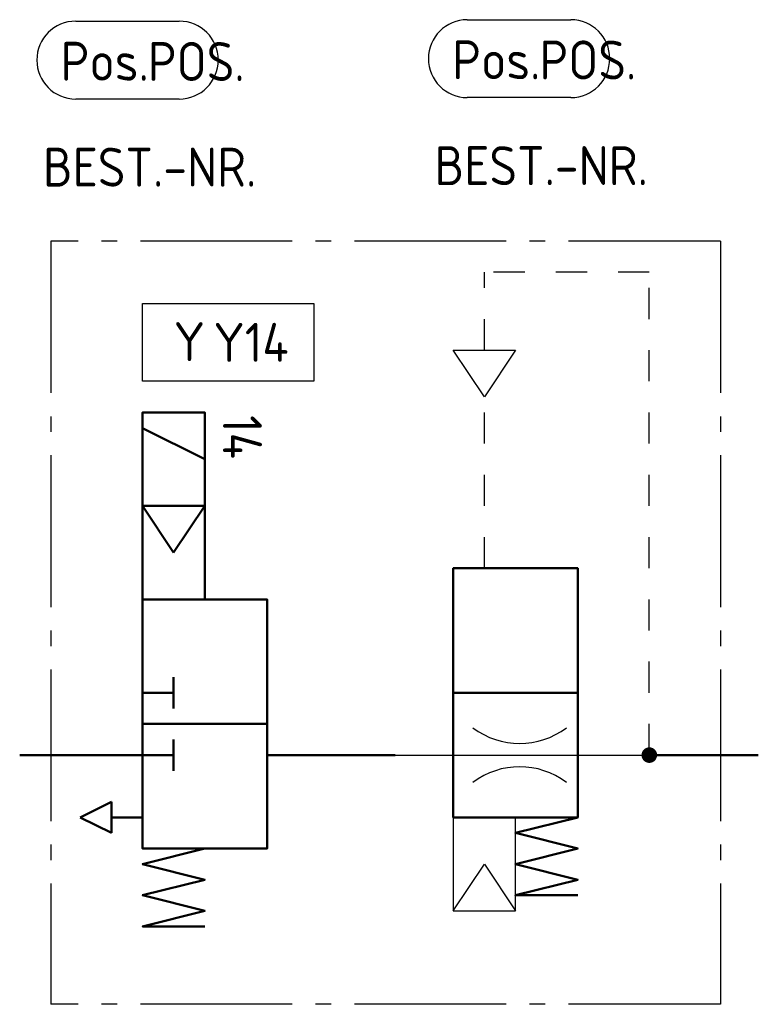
# Model space of a CAD drawing. Header units: millimetres. Extents: x 0 to 47.4, y -16 to 47.2.
import ezdxf

# ---------------------------------------------------------------- set-up
doc = ezdxf.new("R2010")
doc.units = ezdxf.units.MM
doc.linetypes.add('AM_DIN_G_W050', pattern=[13.75, 9.75, -1.5, 1, -1.5])
doc.linetypes.add('DASHEDTHIN0', pattern=[4, 2, -2])
for name, color, linetype, lineweight in [('AM_0', 7, 'Continuous', 50), ('AM_4', 3, 'Continuous', 25), ('AM_7', 4, 'AM_DIN_G_W050', 25)]:
    doc.layers.add(name, color=color, linetype=linetype, lineweight=lineweight)
doc.styles.get("Standard").update_dxf_attribs({"font": 'ISOCP.SHX'})

# ---------------------------------------------------------------- blocks, each defined once
blk = doc.blocks.new('h7v2j')
blk.add_lwpolyline([(0, -4, 0, 1, 0), (0, -2, 0, 0, 0), (0, 4, 0, 0, 0)], format="xyseb")
at = {"linetype": 'Continuous'}
blk.add_lwpolyline([(-4, 4), (-4, -4), (4, -4), (4, 4)], close=True, dxfattribs=at)
blk = doc.blocks.new('h5081')
at = {"linetype": 'Continuous'}
blk.add_lwpolyline([(0, -2), (0, 2), (1, -2), (2, 2), (3, -2), (4, 2), (5, -2), (5, 2)], dxfattribs=at)
blk = doc.blocks.new('h5191')
for p, q in [((-11, -2), (-9, 2)), ((-6, 2), (-3, 0)), ((-3, 0), (-6, -2))]:
    blk.add_line(p, q)
for points in [[(-6, -2), (-12, -2), (-12, 2), (-6, 2)], [(0, 2), (-6, 2), (-6, -2), (0, -2)]]:
    blk.add_lwpolyline(points)
blk = doc.blocks.new('h7v32a')
for p, q in [((4, 2), (3, 2)), ((4, 0), (4, 2)), ((4, 2), (4, 2)), ((4, 2), (4, 2)), ((4, 2), (5, 2)), ((4, 2), (4, 2)), ((4, 2), (4, 2)), ((4, 0), (4, 2)), ((8, 2), (8, 2)), ((8, 0), (8, 2))]:
    blk.add_line(p, q)
at = {"linetype": 'Continuous'}
blk.add_line((7, 2), (9, 2), dxfattribs=at)
for points in [[(0, 8, 0, 1, 0), (0, 6, 0, 0, 0), (0, 0, 0, 0, 0)], [(12, 0, 0, 1, 0), (11.092019, 1.782013, 0, 0, 0), (8, 8, 0, 0, 0)]]:
    blk.add_lwpolyline(points, format="xyseb")
blk.add_lwpolyline([(-2, 0), (-2, 8), (14, 8), (14, 0)], close=True)
blk.add_lwpolyline([(6, 8), (6, 0)])
blk = doc.blocks.new('h8090')
for p, q in [((0, -2), (0, 0)), ((-1, -2), (1, -2)), ((0, -4), (-1, -2)), ((1, -2), (0, -4))]:
    blk.add_line(p, q)
blk = doc.blocks.new('h3100')
at = {"const_width": 0.5}
blk.add_lwpolyline([(-0.25, 0, 1), (0.25, 0, 1)], format="xyb", close=True, dxfattribs=at)

msp = doc.modelspace()

# ---------------------------------------------------------------- linework, layer by layer
at = {"linetype": 'DASHEDTHIN0'}
for p, q in [((40.438, 31), (29.843, 31)), ((29.843, 26), (29.843, 31)), ((40.438, 0), (40.438, 31)), ((29.843, 12), (29.843, 23))]:
    msp.add_line(p, q, dxfattribs=at)
for p, q in [((27.843, 26), (31.843, 26)), ((29.843, 23), (27.843, 26)), ((31.843, 26), (29.843, 23)), ((24.111, 0), (40.438, 0)), ((27.843, -4), (27.843, -10)), ((31.843, -10), (31.843, -4)), ((27.843, -10), (29.843, -7)), ((29.843, -7), (31.843, -10)), ((27.843, -10), (31.843, -10))]:
    msp.add_line(p, q)
msp.add_lwpolyline([(34.111, 3.928, 0, 1, 0), (33.111, 2.196, 0, 0, 0), (30.111, -3, 0, 0, 0)], format="xyseb")
for centre, start, end in [((32.111, 5.75), 233.1301, 306.8699), ((32.111, -5.75), 53.1301, 126.8699)]:
    msp.add_arc(centre, 5, start, end)
at = {"layer": 'AM_0'}
for p, q in [((35.843, 4), (27.843, 4)), ((27.843, 4), (27.843, -4)), ((35.843, -4), (35.843, 4)), ((2, 0), (0, 0)), ((7.888, 0), (2, 0)), ((24.111, 0), (15.888, 0)), ((40.438, 0), (47.438, 0)), ((35.843, -4), (27.843, -4))]:
    msp.add_line(p, q, dxfattribs=at)
at = {"layer": 'AM_4'}
for p, q in [((3.6, 47.125), (10.251, 47.125)), ((28.748, 47.218), (35.399, 47.218)), ((10.251, 42.125), (3.6, 42.125)), ((35.399, 42.218), (28.748, 42.218)), ((7.888, 29), (18.888, 29)), ((7.888, 24), (7.888, 29)), ((18.888, 29), (18.888, 24)), ((18.888, 24), (7.888, 24))]:
    msp.add_line(p, q, dxfattribs=at)
for centre, start, end in [((3.6, 44.625), 90, 270), ((10.251, 44.625), 270, 90), ((28.748, 44.718), 90, 270), ((35.399, 44.718), 270, 90)]:
    msp.add_arc(centre, 2.5, start, end, dxfattribs=at)
at = {"layer": 'AM_7'}
for p, q in [((45, 33), (2, 33)), ((2, 33), (2, -16)), ((45, 33), (45, -16)), ((45, -16), (2, -16))]:
    msp.add_line(p, q, dxfattribs=at)

# ---------------------------------------------------------------- block references
at = {"layer": 'AM_0', "lineweight": 0}
for name, p, rotation in [('h5191', (9.888, 10), 270), ('h7v2j', (31.843, 8), 90), ('h7v32a', (7.888, 8), 270), ('h3100', (40.438, 0), 270), ('h8090', (7.888, -4), 270), ('h5081', (33.843, -4), 270), ('h5081', (9.888, -6), 270)]:
    msp.add_blockref(name, p, dxfattribs=dict(at, rotation=rotation))

# ---------------------------------------------------------------- texts
at = {"layer": 'AM_4', "char_height": 2.5, "width": 10}
for s, insert, attachment_point in [('Pos.', (27.78, 44.643), 4), ('Pos.', (2.631, 44.549), 4), ('Y', (9.888, 27.799), 1)]:
    msp.add_mtext(s, dxfattribs=dict(at, insert=insert, attachment_point=attachment_point))
at = {"layer": 'AM_4', "insert": (15.553, 21.826), "char_height": 2.5, "width": 2.80695, "attachment_point": 1, "rotation": 270}
msp.add_mtext('14', dxfattribs=at)
at = {"layer": 'AM_4'}
for tag, p in [('POS.', (8.229, 43.283)), ('POS.', (33.38, 43.381)), ('BEST.-NR.', (1.493, 36.502)), ('BEST.-NR.', (26.642, 36.596)), ('Y14', (12.44, 25.252))]:
    msp.add_attdef(tag, p, '', height=2.5, dxfattribs=at)

doc.saveas('drawing.dxf')
